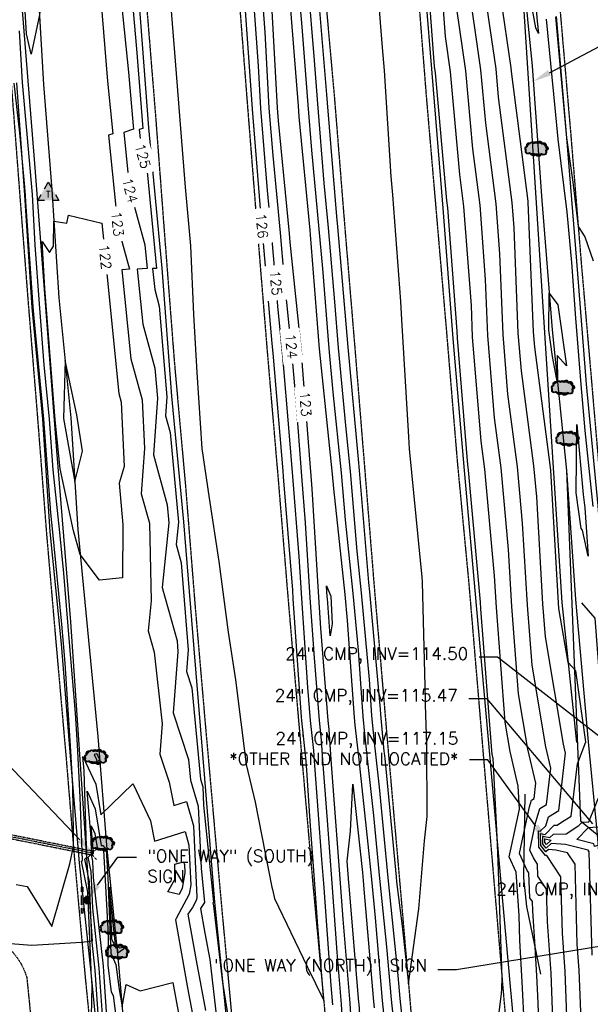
# Model space of a CAD drawing. Header units: feet. Extents: x 351431 to 355879, y 310968 to 329728.
# Tile 82 of 254: x 353378 to 353611, y 319016 to 319418. Entities that reach past the tile are written whole.
import ezdxf
from ezdxf.enums import TextEntityAlignment as Align

# ---------------------------------------------------------------- set-up
doc = ezdxf.new("R2010")
doc.units = ezdxf.units.FT
doc.header["$MEASUREMENT"] = 0
doc.linetypes.add('D10', pattern=[0.15, 0.1, -0.05])
doc.linetypes.add('D25', pattern=[0.375, 0.25, -0.125])
for name, color, linetype in [('ELIF', 153, 'LINKFENCE'), ('ELIG', 41, 'Continuous'), ('ELTCH-EG2', 253, 'Continuous'), ('ELTCN-EG2', 251, 'Continuous'), ('ELTT', 3, 'Continuous'), ('ELUDC', 153, 'D10'), ('ELUTU', 153, 'UT'), ('ELYSP', 1, 'D25'), ('ELYSS', 2, 'Continuous'), ('ESFS', 153, 'Continuous'), ('ESIO', 4, 'Continuous'), ('ESMask', 155, 'Continuous'), ('ESUD-CMP', 13, 'D10'), ('ESUT', 2, 'Continuous'), ('ETFS', 6, 'Continuous'), ('ETIF', 4, 'Continuous'), ('ETTC', 252, 'Continuous'), ('ETUD', 4, 'Continuous')]:
    doc.layers.add(name, color=color, linetype=linetype)
doc.styles.add('ANNO-TOPO', font='simplex.shx')
doc.styles.add('L60', font='simplex', dxfattribs={"height": 2.4})
doc.styles.add('L80', font='simplex', dxfattribs={"height": 4})
doc.styles.add('ROMANSM', font='romansm.shx')
doc.linetypes.add('LINKFENCE', pattern='A,0.25,-0.08,0.25,-0.08,["X",ROMANSM,S=0.08,R=0,X=-0.004,Y=-0.04],-0.12', length=0.78)
doc.linetypes.add('UT', pattern='A,0.25,-0.07,0.07,-0.07,0.07,-0.07,0.25,-0.08,["UT",ROMANSM,S=0.08,R=0,X=-0.04,Y=-0.04],-0.15', length=1.08)

# ---------------------------------------------------------------- blocks, each defined once
blk = doc.blocks.new('ESUTPED')
for points in [[(-0.0325, 0.0438), (0, 0.1), (0.0325, 0.0438)], [(-0.0325, -0.05), (-0.0866, -0.05), (-0.058, -0.0005)], [(0.058, -0.0005), (0.0866, -0.05), (0.0325, -0.05)]]:
    blk.add_lwpolyline(points)
at = {"layer": 'ESMask'}
blk.add_solid([(-0.0866, -0.05), (0, 0.1), (0.0866, -0.05)], dxfattribs=at)
at = {"style": 'L60'}
blk.add_text('T', height=0.0528, dxfattribs=at).set_placement((0, -0.0001), align=Align.MIDDLE)
blk = doc.blocks.new('ESIPUBSIGN')
at = {"layer": 'ESMask'}
h = blk.add_hatch(color=256, dxfattribs=at)
edge = h.paths.add_edge_path()
edge.add_arc((0, 0), 0.03, 90, 450)
for p, q in [((-0.03, 0.1047), (-0.0447, 0.1047)), ((-0.0447, 0.1047), (-0.0447, 0.066)), ((-0.03, 0.1047), (-0.03, 0.066)), ((-0.0447, 0.0381), (-0.0447, -0.0393)), ((-0.03, 0.0381), (-0.03, -0.0393)), ((-0.0447, -0.0672), (-0.0447, -0.1059)), ((-0.03, -0.0672), (-0.03, -0.1059)), ((-0.03, -0.1059), (-0.0447, -0.1059))]:
    blk.add_line(p, q)
for start, end in [(144.23142, 216.35632), (17.97024, 107.04945), (253.53828, 340.78828)]:
    blk.add_arc((0, 0), 0.03, start, end)
blk.add_solid([(-0.0447, -0.1059), (-0.03, -0.1059), (-0.0447, 0.1047), (-0.03, 0.1047)], dxfattribs=at)
blk = doc.blocks.new('ESIDTREE')
blk.add_lwpolyline([(-0.0825, 0.0208, -0.658219), (-0.0543, 0.049, -0.594626), (-0.0245, 0.0498, -0.704437), (0.0052, 0.0498, -0.885068), (0.0416, 0.0438, -0.916303), (0.0721, 0.0223, -1.027393), (0.0751, -0.0141, -0.880235), (0.0364, -0.0431, -0.569977), (-0.0089, -0.052, -0.370407), (-0.061, -0.0364, -0.824221), (-0.0922, -0.0097, -0.566054), (-0.0825, 0.0208, -0.480508)], format="xyb")
at = {"layer": 'ESMask', "const_width": 0.01}
blk.add_lwpolyline([(-0.0779, 0.0227, -0.792768), (-0.0511, 0.0413, -0.768721), (-0.0289, 0.0473, 0.639322), (-0.0198, 0.0481, -0.704437), (0.0005, 0.0481, 0.72706), (0.01, 0.0484, -0.885068), (0.0366, 0.044, 0.713475), (0.0454, 0.0406, -0.916303), (0.0678, 0.0248, 0.615666), (0.0727, 0.0173, -1.027393), (0.0748, -0.0091, 0.556873), (0.0707, -0.0166, -0.880235), (0.04, -0.0396, 0.556256), (0.0317, -0.0414, -0.62875), (-0.0075, -0.0457, -0.457201), (-0.0599, -0.0275, -1.148825), (-0.0854, -0.0089, -0.666281), (-0.0814, 0.0159, 0.45741)], format="xyb", close=True, dxfattribs=at)
at = {"layer": 'ESMask'}
for points in [[(-0.0825, 0.0208), (-0.0922, -0.0097), (0.0721, 0.0223), (0.0751, -0.0141)], [(-0.0825, 0.0208), (-0.0543, 0.049), (0.0721, 0.0223), (0.0416, 0.0438)], [(-0.079, 0.0326), (-0.0729, 0.0238), (-0.0638, 0.0466), (-0.0573, 0.0372)], [(-0.0187, 0.044), (-0.0158, 0.0532), (-0.0004, 0.0423), (-0.0009, 0.052)], [(0.0105, 0.0432), (0.0168, 0.0574), (0.0348, 0.0399), (0.0336, 0.0548)], [(0.0445, 0.0383), (0.0562, 0.0462), (0.0628, 0.0226), (0.0702, 0.0328)], [(0.0704, -0.0072), (0.085, -0.004), (0.0691, 0.0173), (0.0823, 0.0154)], [(-0.087, -0.0082), (-0.0836, -0.0336), (0.0749, -0.0108), (0.0649, -0.0431)], [(-0.0495, -0.0328), (-0.05, -0.0434), (0.0292, -0.0385), (0.018, -0.0545)]]:
    blk.add_solid(points, dxfattribs=at)

msp = doc.modelspace()

# ---------------------------------------------------------------- linework, layer by layer
at = {"layer": 'ELIF', "flags": 128}
for points in [[(353338.89, 320230.89), (353340.59, 320185.6), (353342.48, 320134.02), (353344.03, 320092.59), (353346.88, 320044.02), (353351.67, 319951.5), (353354.95, 319898.91), (353357.54, 319853.78), (353360.69, 319804.32), (353363.16, 319758.08), (353365.76, 319711.27), (353368.86, 319663.85), (353374.79, 319573.99), (353378.47, 319527.8), (353382.04, 319483.07), (353385.36, 319437.85), (353387.97, 319391.11), (353391.43, 319348.19), (353394.23, 319304.17), (353399.1, 319255.27), (353402.05, 319209.71), (353406.36, 319164.5), (353410.17, 319125.27), (353413.85, 319079.3), (353418.59, 319032.4), (353422.8, 318982.57), (353427.63, 318934.4), (353429.51, 318887.31), (353438.03, 318793.22), (353442.16, 318743.69), (353447.08, 318697.46), (353451.33, 318645.82), (353456.8, 318594.36), (353460.88, 318540.2), (353465.23, 318486.74), (353467.21, 318461.83), (353471.59, 318416.85)], [(353538.05, 320226.65), (353540.03, 320178.1), (353542.33, 320123.38), (353544.23, 320073.21), (353547.25, 320018.58), (353549.82, 319963.48), (353553.95, 319909.53), (353556.52, 319858.74), (353557.14, 319826.8), (353562.01, 319755.61), (353563.89, 319732.33), (353567.3, 319679.23), (353569.37, 319641.09), (353572.98, 319597.73), (353574.96, 319571.19), (353579.51, 319518.35), (353581.36, 319457.61), (353587.19, 319398.55), (353591.23, 319343.76), (353595.36, 319291.08), (353601.26, 319233.72), (353604.86, 319181.17), (353610.03, 319123.11), (353613.7, 319085.28), (353618.13, 319031.33), (353621.62, 318974.29), (353626.91, 318925.05), (353631.84, 318873.25), (353637.31, 318815.92), (353641.51, 318761.29), (353646.36, 318709.18), (353649.21, 318669.51), (353652.67, 318622.97), (353658.52, 318559.13), (353662.4, 318509.42), (353663.6, 318472.77), (353667.14, 318417.2), (353673.22, 318318.51), (353677, 318273.67), (353682.02, 318217.76), (353686.18, 318166.98), (353690.76, 318116.54), (353695.12, 318062.12), (353699.55, 318007.62), (353703.66, 317954.97), (353706.67, 317900.72), (353707.23, 317847.4), (353709.21, 317801.58), (353710.66, 317747.1), (353712.1, 317689.53), (353712.26, 317633.66), (353711.35, 317584.97), (353707.64, 317536.34)]]:
    msp.add_lwpolyline(points, dxfattribs=at)
at = {"layer": 'ELIG', "flags": 128}
msp.add_lwpolyline([(353590.78, 319028.31), (353585.05, 319056), (353583.84, 319067.7), (353584.42, 319101.79)], dxfattribs=at)
at = {"layer": 'ELTCH-EG2', "flags": 128}
for points, elevation in [([(353396.15, 319618.39), (353397.92, 319600.94), (353399.22, 319593.97), (353396.92, 319540.43), (353393.3, 319541.33), (353396.33, 319534.75), (353395.52, 319534.24), (353396.63, 319489.46), (353387.96, 319481.91), (353397.23, 319478.81), (353391.17, 319452.75), (353389.73, 319435.3), (353388.06, 319435.45), (353386.39, 319419.56), (353383.03, 319403.47), (353381.12, 319411.78), (353379.56, 319437.16), (353379.49, 319438.13), (353375.91, 319480.1)], 122), ([(353574.06, 319557.89), (353573.4, 319571.49), (353573.61, 319589.29), (353577.46, 319573.29), (353579.81, 319541.81), (353581.83, 319521.69), (353583.22, 319491.66), (353582.09, 319459.48), (353588.59, 319425.92), (353589.18, 319418.49), (353589.33, 319416.89), (353589.81, 319411.93), (353588.81, 319414.27), (353582.08, 319450.38), (353581.25, 319453.68), (353580.76, 319457.62), (353576.72, 319502.23), (353576.92, 319518.23), (353574.06, 319557.89)], 119), ([(353585.07, 318987.77), (353583.24, 319025.27), (353582.23, 319042.09), (353581.97, 319052.31), (353580.74, 319069.9), (353577.88, 319076.15), (353578.39, 319078.67), (353582.03, 319095.7), (353581.57, 319104.97), (353578.26, 319119.1), (353576.24, 319131.15), (353572.66, 319177.83), (353571.9, 319190.73), (353567.97, 319234.33), (353566.47, 319245.67), (353562.97, 319288.24), (353562.46, 319301.08), (353559.45, 319341.43), (353557.77, 319354.38), (353554.01, 319396.24), (353551.91, 319410.67), (353548.35, 319458.59)], 124), ([(353499.66, 319432.88), (353503.41, 319387.1), (353503.68, 319383.69), (353507.45, 319337.32), (353507.85, 319333.11), (353511.68, 319288.77), (353512.06, 319284.03), (353516.26, 319238.34), (353516.74, 319233.8), (353520.47, 319188.03), (353520.88, 319184.23), (353525.24, 319136.44), (353525.39, 319134.31), (353526.82, 319119.31), (353526.91, 319118.51), (353527.16, 319116.28), (353531.77, 319068.1), (353531.99, 319066.05), (353534.27, 319047.94), (353536.82, 319024.44), (353541.01, 319054.99), (353543.36, 319082.75), (353544.5, 319092.68), (353544.27, 319122), (353543.79, 319138.19), (353543.81, 319140.56), (353542.58, 319188.14), (353542.44, 319190.39), (353541.67, 319197.03), (353537.3, 319242.59), (353536.99, 319247.46), (353534.15, 319295.11), (353533.76, 319302.59), (353530.5, 319346.2), (353529.76, 319353.6), (353527.02, 319396.81), (353526.29, 319406.15), (353522.98, 319447.25)], 126), ([(353601.64, 319004.1), (353600.66, 319029.4), (353599.59, 319045.15), (353598.96, 319068.11), (353593.2, 319076.71), (353592.93, 319076.77), (353592.76, 319076.79), (353592.7, 319076.73), (353589.93, 319080.14), (353589.79, 319086.85), (353590.58, 319086.69), (353592.8, 319088.89), (353593.85, 319092.55), (353598.14, 319095.17), (353600.91, 319118.46), (353600.05, 319122.15), (353592.7, 319165.91), (353591.67, 319179.33), (353589.11, 319222.94), (353587.97, 319235.62), (353582.84, 319274.41), (353581.58, 319289.75), (353579.86, 319332.68), (353579.09, 319343.06), (353573.56, 319385.89), (353572.51, 319397.49), (353565.28, 319447.41)], 121), ([(353596.25, 318995.2), (353594.95, 319028.77), (353593.53, 319049.67), (353593.16, 319063.06), (353589.62, 319068.35), (353589.38, 319073.29), (353587.76, 319075.83), (353586.35, 319078.9), (353587.93, 319086.68), (353588.53, 319089.47), (353590.39, 319095.95), (353593.09, 319097.6), (353594.85, 319112.33), (353592.79, 319121.13), (353587.21, 319154.33), (353585.33, 319178.83), (353583.38, 319212.2), (353581.3, 319235.19), (353577.38, 319264.83), (353575.38, 319289.25), (353574.06, 319322.14), (353572.54, 319342.52), (353568.3, 319375.38), (353566.35, 319397.07), (353560.82, 319435.16)], 122), ([(353439.48, 319428.02), (353441.7, 319400.75), (353443.66, 319376.6), (353445.72, 319349.22), (353447.96, 319325.29), (353449.17, 319297.28), (353450.47, 319273.73), (353452.61, 319242.66), (353455.6, 319222.49), (353459.53, 319196.65), (353463.37, 319167.88), (353466.26, 319148.38), (353470.69, 319113.84), (353474.27, 319098.53), (353481.1, 319063.9), (353481.36, 319062.83), (353482.14, 319059.25), (353495.56, 319031.56), (353502.26, 319017.6), (353499.92, 319047.9), (353498.66, 319065.01), (353496.7, 319090.81), (353495.41, 319111.49), (353495.14, 319115.14), (353495.14, 319115.26), (353493.32, 319131.83), (353493.22, 319133.16), (353489.85, 319181.46), (353489.63, 319184.98), (353485.86, 319231.18), (353485.68, 319233.59), (353481.65, 319281.58), (353481.25, 319285.48), (353477.31, 319331.16), (353477.05, 319333.76), (353473.22, 319381.11), (353473.01, 319385.04), (353469.74, 319430.97)], 126), ([(353511.22, 318985.86), (353509.53, 319016.17), (353507.77, 319037.31), (353505.68, 319065.44), (353503.76, 319090.99), (353501.94, 319115.64), (353501.38, 319123.84), (353500.5, 319131.84), (353498.49, 319157.36), (353496.78, 319181.87), (353494.9, 319212.46), (353493.36, 319231.4), (353491, 319262.09), (353489.31, 319282.18), (353486.18, 319313.01), (353484.66, 319330.67), (353481.6, 319362.13), (353480.04, 319381.47), (353478.35, 319412.44), (353477.05, 319430.7)], 124), ([(353491.88, 319431.77), (353493.29, 319414.69), (353495.77, 319382.85), (353497.27, 319364.41), (353500.33, 319332.15), (353501.72, 319316.14), (353504.32, 319283.53), (353505.96, 319265.7), (353509.42, 319232.75), (353510.98, 319213.59), (353514.18, 319183.55), (353516.28, 319160.52), (353518.23, 319133.42), (353518.91, 319126.34), (353519.9, 319117.58), (353522.58, 319093.05), (353525.05, 319067.33), (353527.9, 319039.58), (353529.71, 319018.1), (353532.99, 318987.33)], 124), ([(353513.94, 319001.04), (353513.08, 319016.5), (353510.2, 319050.85), (353509.12, 319065.52), (353506.01, 319106.84), (353505.34, 319115.89), (353504.49, 319128.13), (353504.09, 319131.85), (353501.13, 319169.46), (353500.25, 319182.07), (353497.54, 319226.2), (353497.1, 319231.51), (353493.66, 319276.34), (353493.14, 319282.48), (353488.65, 319326.78), (353488.33, 319330.42), (353483.88, 319376.32), (353483.45, 319381.64), (353481.01, 319426.14)], 123), ([(353488.22, 319428.49), (353491.81, 319382.43), (353492.17, 319377.96), (353496.58, 319331.67), (353496.73, 319329.83), (353500.45, 319283.28), (353500.81, 319279.38), (353505.76, 319232.22), (353506.23, 319226.37), (353510.83, 319183.22), (353511.8, 319172.57), (353514.65, 319132.98), (353514.95, 319129.85), (353516.4, 319117.12), (353520.3, 319081.43), (353521.68, 319066.94), (353523.29, 319051.31), (353526.11, 319017.69), (353527.89, 319000.97)], 123), ([(353411.43, 319425.88), (353414.11, 319392.46), (353416.25, 319371.01), (353414.49, 319370.43), (353418.31, 319333.1), (353423.02, 319315.77), (353419.98, 319315.56), (353423.61, 319279.24), (353428.22, 319262.54), (353429.16, 319242.73), (353427.86, 319224.22), (353431.2, 319212.21), (353431.91, 319180.57), (353430.62, 319168.37), (353433.07, 319159.73), (353436.42, 319130.49), (353435.43, 319118.05), (353439.2, 319106.66), (353441.17, 319097.12), (353446.36, 319098.71), (353449.18, 319088.92), (353450.54, 319059.84), (353450.35, 319058.68), (353448.7, 319055.59), (353446.87, 319052.84), (353450.22, 319033.97), (353454.13, 319013.55)], 123), ([(353419.87, 319424.01), (353422.65, 319396.09), (353424.62, 319374.3), (353424.73, 319372.87), (353420.77, 319371.57), (353423.12, 319348.58), (353429.33, 319325.74), (353430.25, 319316.08), (353426.23, 319315.8), (353428.47, 319293.39), (353433.41, 319275.52), (353434.43, 319263.27), (353432.8, 319240.11), (353438.46, 319219.73), (353439.15, 319212.35), (353436.37, 319185.97), (353442.48, 319164.33), (353442.83, 319159.83), (353440.86, 319134.92), (353447.18, 319115.85), (353447.96, 319107.52), (353451.05, 319096.84), (353452.23, 319071.65), (353453.64, 319057.65), (353451.97, 319055.14), (353453.75, 319045.13), (353455.82, 319034.29), (353459.13, 319005.9)], 124), ([(353590.86, 318986.3), (353589.57, 319019.69), (353589.18, 319027.67), (353588.47, 319039.47), (353587.47, 319054.19), (353587.37, 319058.02), (353586.35, 319059.53), (353585.85, 319069.73), (353585.26, 319070.65), (353582.11, 319077.52), (353583.16, 319082.67), (353586.14, 319096.63), (353586.92, 319099.35), (353588.05, 319100.04), (353588.79, 319106.2), (353585.53, 319120.11), (353581.73, 319142.74), (353579, 319178.33), (353577.64, 319201.47), (353574.64, 319234.76), (353571.93, 319255.25), (353569.17, 319288.75), (353568.26, 319311.61), (353565.99, 319341.97), (353563.04, 319364.88), (353560.18, 319396.66), (353556.37, 319422.92)], 123), ([(353596.71, 319418.72), (353597, 319415.72), (353601.25, 319369.42), (353603.89, 319351.34), (353606.04, 319333.18), (353608.67, 319328.98), (353612.06, 319319.21)], 121), ([(353407.52, 319011.18), (353407.86, 319023.81), (353407.49, 319029.15), (353407.38, 319030.14), (353406.08, 319061.8), (353403.52, 319074.38), (353403.85, 319074.69), (353403.03, 319100.59), (353401.86, 319121.94), (353401.04, 319134.78), (353398.68, 319163.54), (353396.24, 319191.9), (353394.62, 319208.4), (353392.02, 319234.07), (353390.45, 319254.6), (353388.34, 319276.83), (353386.38, 319301.63), (353384.67, 319325.6), (353383.46, 319346.21), (353381.32, 319370.93), (353379.5, 319391.88), (353378.2, 319413.01)], 123), ([(353376.88, 319064.87), (353381.38, 319064.09), (353391.37, 319047.78), (353398.69, 319073.42), (353400.2, 319080.41), (353400.22, 319085.69), (353399.93, 319104.97), (353399.14, 319119.33), (353396.85, 319155.21), (353396.2, 319163.22), (353395.52, 319171.12), (353391.84, 319208.59), (353391.04, 319216.47), (353388.11, 319254.62), (353384.2, 319295.91), (353383.84, 319300.49), (353380.79, 319343.29), (353380.64, 319345.97), (353380.36, 319349.2), (353378.43, 319371.39), (353376.11, 319391.65)], 124), ([(353392.48, 319257.74), (353388.92, 319302.77), (353388.55, 319307.91), (353387.43, 319327.07), (353390.5, 319322.58), (353392.11, 319325.26), (353392.25, 319335.35), (353397.56, 319334.55), (353398.16, 319337.81), (353411.76, 319334.57), (353413.5, 319317.63), (353414.12, 319315.34), (353413.72, 319315.31), (353418.74, 319265.09), (353419.71, 319261.58), (353420.95, 319235.41), (353418.85, 319228.53), (353420.38, 319211.57), (353420.18, 319189.96), (353410.91, 319189.02), (353403.02, 319199.52), (353400.21, 319209.2), (353394.76, 319234.36), (353393, 319251.68), (353392.78, 319254.59), (353392.48, 319257.74)], 122), ([(353594.19, 319306.02), (353597.68, 319301.33), (353601.26, 319276.4), (353597.39, 319280.65), (353597.61, 319269.28), (353595.52, 319280.21), (353594.11, 319290.9), (353594.19, 319306.02)], 119), ([(353396.23, 319254.94), (353400.79, 319229.12), (353403.96, 319241.61), (353401.55, 319256.46), (353396.78, 319278.59), (353396.23, 319254.94)], 122), ([(353607.26, 319210.05), (353605.26, 319224.63), (353605.53, 319252.48), (353608.1, 319223.95), (353608.66, 319218.57), (353610.08, 319198.78), (353607.82, 319209.45), (353607.26, 319210.05)], 119), ([(353503.44, 319186.7), (353505.13, 319182.48), (353505.68, 319171.25), (353504.96, 319166.36), (353503.76, 319181.56), (353503.71, 319182.28), (353503.44, 319186.7)], 122), ([(353412, 318988.73), (353409.13, 319029.98), (353407.73, 319042.69), (353406.78, 319065.99), (353404.89, 319075.25), (353405.73, 319076.05), (353404.61, 319111.3), (353404.1, 319117.14), (353409.36, 319105.83), (353411.42, 319093.32), (353424.49, 319105.91), (353424.43, 319106.02), (353424.61, 319105.88), (353431.58, 319090.84), (353433.27, 319082.64), (353445.74, 319086.48), (353447.32, 319081.01), (353448.08, 319064.76), (353447.47, 319061.02), (353442.16, 319051.11), (353441.78, 319050.54), (353446.7, 319022.81), (353450.12, 319004.9)], 122), ([(353409.78, 319114.76), (353410.98, 319115.92), (353409.7, 319118.15), (353408.66, 319117.92), (353409.59, 319115.91), (353409.78, 319114.76)], 123), ([(353520.03, 318965.4), (353516.65, 319016.23), (353516.62, 319016.82), (353512.64, 319064.38), (353512.55, 319065.6), (353511.88, 319074.5), (353513.25, 319086.7), (353514.08, 319105.83), (353518.01, 319069.82), (353518.32, 319066.56), (353518.68, 319063.04), (353522.52, 319017.29), (353522.8, 319014.62)], 122), ([(353412.36, 319008.02), (353410.77, 319030.81), (353408.08, 319055.23), (353407.47, 319070.19), (353406.26, 319076.13), (353407.61, 319077.4), (353407.4, 319083.99), (353405.75, 319103.01), (353409.13, 319095.75), (353411.58, 319080.8), (353412.22, 319080.9), (353413.55, 319079.21), (353414.18, 319067.79), (353415.48, 319036.93), (353417.53, 319032.27), (353418.85, 319022.1), (353420.06, 319015.01), (353421.65, 319024.2), (353427.49, 319021.59), (353440.8, 319025.02), (353443.17, 319011.66)], 121), ([(353611.71, 319036.12), (353610.56, 319078.21), (353610.06, 319078.95), (353600.9, 319081.2), (353595, 319081.69), (353592.95, 319079.77), (353591.62, 319081.4), (353591.55, 319084.63), (353594.48, 319084.06), (353595.93, 319085.5), (353601.1, 319085.61), (353606.23, 319088.95), (353607.62, 319090.36), (353607.98, 319090.38), (353610.38, 319090.5), (353615.49, 319103.2)], 119), ([(353610.24, 319088.17), (353612.02, 319088.26), (353618, 319088.56), (353618.97, 319088.77), (353616.58, 319081.85), (353616.57, 319081.85), (353612.63, 319080.45), (353612.44, 319081.49), (353605.41, 319083.26), (353610.24, 319088.17)], 118), ([(353594.94, 319083.03), (353593.08, 319081.28), (353592.47, 319082.04), (353592.43, 319083.52), (353594.94, 319083.03)], 118), ([(353445.12, 319074.24), (353445.45, 319073.1), (353445.61, 319069.68), (353444.59, 319063.37), (353443.26, 319060.89), (353438.64, 319061.98), (353441.53, 319067), (353441.6, 319073.16), (353445.12, 319074.24)], 121), ([(353414.92, 319063.85), (353415.8, 319042.84), (353417.47, 319039.03), (353414.92, 319063.85)], 122), ([(353418.27, 319037.13), (353421.61, 319039.37), (353418.97, 319038.94), (353417.98, 319040.01), (353418.27, 319037.13)], 122)]:
    msp.add_lwpolyline(points, dxfattribs=dict(at, elevation=elevation))
at = {"layer": 'ELTCN-EG2', "flags": 128}
for points, elevation in [([(353569.51, 318977.93), (353574.73, 319020.5), (353574.92, 319022.33), (353575.09, 319026.94), (353573.36, 319074.27), (353572.96, 319084.4), (353571.41, 319116.35), (353571, 319118.08), (353570.75, 319119.56), (353566.32, 319177.33), (353566.17, 319179.99), (353561.3, 319233.9), (353561.01, 319236.09), (353556.77, 319287.74), (353556.65, 319290.55), (353552.9, 319340.88), (353552.51, 319343.87), (353547.84, 319395.83), (353547.46, 319398.43), (353542.97, 319458.82)], 125), ([(353505.99, 319015.85), (353505.33, 319023.78), (353502.25, 319065.36), (353501.51, 319075.14), (353498.54, 319115.39), (353498.26, 319119.55), (353496.91, 319131.83), (353495.85, 319145.26), (353493.31, 319181.66), (353492.26, 319198.72), (353489.61, 319231.29), (353488.34, 319247.84), (353485.48, 319281.88), (353483.72, 319299.25), (353480.98, 319330.91), (353479.33, 319347.94), (353476.63, 319381.29), (353475.68, 319398.74), (353473.4, 319430.83)], 125), ([(353495.77, 319432.33), (353498.35, 319400.9), (353499.72, 319383.27), (353502.36, 319350.87), (353504.09, 319332.63), (353506.7, 319302.46), (353508.19, 319283.78), (353511.11, 319252.02), (353513.08, 319233.27), (353515.73, 319200.81), (353517.53, 319183.89), (353520.76, 319148.48), (353521.81, 319133.87), (353522.86, 319122.82), (353523.41, 319118.05), (353524.87, 319104.67), (353528.41, 319067.71), (353532.52, 319027.85), (353533.3, 319018.51), (353538.08, 318973.68)], 125), ([(353607.03, 319013), (353606.37, 319030.03), (353605.65, 319040.64), (353604.76, 319073.16), (353601.63, 319077.83), (353596.91, 319078.99), (353593.88, 319079.24), (353592.83, 319078.25), (353590.78, 319080.77), (353590.67, 319085.74), (353592.53, 319085.38), (353596.29, 319089.1), (353597.39, 319089.13), (353599.18, 319090.3), (353603.18, 319092.73), (353605.74, 319114.19), (353609.19, 319123.07), (353605.07, 319152.02), (353601.88, 319155.48), (353598.19, 319177.5), (353598.01, 319179.83), (353594.85, 319233.68), (353594.63, 319236.05), (353588.3, 319283.99), (353587.78, 319290.26), (353585.66, 319343.21), (353585.63, 319343.61), (353578.82, 319396.39), (353578.68, 319397.91), (353574.49, 319426.87)], 120), ([(353424.16, 319425.74), (353425.98, 319405.63), (353428.54, 319373.2), (353427.05, 319372.71), (353427.94, 319364.06), (353430.27, 319355.47), (353434.02, 319316.15), (353432.49, 319316.05), (353433.34, 319307.54), (353435.22, 319300.76), (353438.29, 319263.75), (353437.74, 319256), (353439.64, 319249.18), (353443.07, 319212.63), (353442.11, 319203.57), (353444.21, 319196.14), (353446.99, 319160.57), (353446.3, 319151.8), (353448.52, 319145.08), (353452, 319107.93), (353452.91, 319104.75), (353453.26, 319097.26), (353457.26, 319057.73), (353457.07, 319057.44), (353457.27, 319056.29), (353457.51, 319055.04), (353461.02, 319024.98), (353463.62, 319008.89)], 125), ([(353593.02, 319417.81), (353596.52, 319381.55), (353597.69, 319368.79), (353601.38, 319339.03), (353603.29, 319318.55), (353604.88, 319295.85), (353607.07, 319268.78), (353608.75, 319250.07), (353611.98, 319219.04)], 120), ([(353415.77, 318982.42), (353412.71, 319027.31), (353412.41, 319031.63), (353408.43, 319067.78), (353408.16, 319074.39), (353407.63, 319077.01), (353408.37, 319077.71), (353407.4, 319088.88), (353408.89, 319085.68), (353409.98, 319079.07), (353412.03, 319079.4), (353412.45, 319078.87), (353414.35, 319044.39), (353414.22, 319031.92), (353415.55, 319021.17), (353416.37, 319019.61), (353419.53, 318995.4)], 120)]:
    msp.add_lwpolyline(points, dxfattribs=dict(at, elevation=elevation))
at = {"layer": 'ELTT', "flags": 128}
for points in [[(353547.25, 320018.58), (353549.82, 319963.48), (353549.6, 319910.83), (353552.49, 319858.95), (353547.6, 319811.94), (353562.01, 319755.61), (353563.89, 319732.33), (353551.49, 319710.82), (353567.3, 319679.23), (353599.34, 319179.94), (353605.28, 319122.88)], [(353601.26, 319233.72), (353606.96, 319090.91), (353613.7, 319085.28)], [(353607.33, 319179.83), (353612.81, 319173.46), (353617.03, 319118.25), (353619.26, 319089.43), (353623.58, 319044.38), (353627.19, 318999.83), (353630.43, 318949.2), (353634.26, 318899.48), (353638, 318849.33), (353642.08, 318801.86), (353646.57, 318753.52)]]:
    msp.add_lwpolyline(points, dxfattribs=at)
at = {"layer": 'ELUDC', "flags": 128}
msp.add_lwpolyline([(353408.04, 319077.71), (353365.06, 319086.33)], dxfattribs=at)
at = {"layer": 'ELUTU', "flags": 128}
for points in [[(353333.03, 320231.05), (353337.38, 320105.21), (353341.1, 320017.26), (353347.02, 319901.73), (353353.37, 319803.27), (353362, 319646.02), (353373.4, 319495.58), (353384.38, 319358.92), (353393.37, 319241.93), (353399.06, 319172.08), (353407.9, 319041.87)], [(353407.9, 319041.87), (353403.53, 319041.33), (353383.31, 319040.11), (353374.54, 319040.78), (353363.64, 319042.26), (353353.9, 319041.69), (353336.13, 319041.41), (353298.66, 319041.53), (353254.31, 319041.92), (353188.27, 319042.87), (353167.68, 319043), (353110.7, 319041.25), (353100.83, 319042.91), (353060.8, 319041.48), (353035.43, 319042.13), (352987.48, 319041.27), (352935.03, 319041.69), (352912.58, 319041.03), (352891.5, 319040.44), (352868.37, 319042.07), (352828.34, 319041.03), (352768.32, 319039.62), (352747.78, 319037.68), (352677.64, 319037.03), (352644.46, 319037.53), (352632.53, 319038.89), (352620.64, 319039.23), (352593.06, 319039.36), (352564.53, 319039.84)]]:
    msp.add_lwpolyline(points, dxfattribs=at)
at = {"layer": 'ELYSP', "flags": 128}
for points in [[(353325.25, 320230.5), (353327.28, 320185.02), (353329.27, 320137.97), (353331.49, 320090.69), (353333.18, 320043.16), (353335.49, 319996.85), (353337.91, 319950.62), (353341, 319897.27), (353343.65, 319851.36), (353346.5, 319803.24), (353349.17, 319756.94), (353351.25, 319710.48), (353355.01, 319661.66), (353357.95, 319616.56), (353361.11, 319571.16), (353364.41, 319526.89), (353367.83, 319482.4), (353371.26, 319437.71), (353374.84, 319391.5), (353378.34, 319345.78), (353381.92, 319299.99), (353385.63, 319254.39), (353389.18, 319208.52), (353393.13, 319162.92), (353397.1, 319117.99), (353400.78, 319073.47), (353404.82, 319029.07), (353409.48, 318981.66), (353413.57, 318935.55), (353417.57, 318887.31), (353421.2, 318839.55), (353425.39, 318792.44), (353429.85, 318744.33), (353434.33, 318695.1), (353438.97, 318644.4), (353443.52, 318592.07), (353447.46, 318538.6), (353452.68, 318485.7), (353454.37, 318459.34), (353458.67, 318415.19), (353462.25, 318366.98), (353466.08, 318322.23), (353469.82, 318275.04), (353473.15, 318231.65), (353477.12, 318183.6), (353480.62, 318137.49), (353484.36, 318089.92), (353487.53, 318045.51), (353490.16, 317998.1), (353492.31, 317950.32), (353493.91, 317901.53), (353496.3, 317855.96), (353497.44, 317811.01), (353499.02, 317755.83), (353499.76, 317709.25), (353499.83, 317660.98), (353499.58, 317615.85), (353499.55, 317559.66), (353499.47, 317550.14)], [(353419.97, 320230.49), (353422.19, 320179.88), (353424.5, 320129.05), (353426.92, 320079.71), (353429.71, 320028.31), (353432.23, 319979.89), (353434.8, 319928.62), (353437.54, 319879.64), (353440.38, 319830.09), (353443.44, 319779.85), (353446.38, 319730.26), (353449.7, 319680.31), (353452.8, 319630.71), (353456.41, 319580.31), (353459.86, 319530.66), (353463.51, 319480.58), (353467.37, 319430.78), (353471.27, 319381.02), (353475.22, 319331.11), (353479.29, 319281.29), (353483.61, 319230.95), (353487.72, 319181.28), (353491.99, 319131.73), (353493.47, 319114.97), (353497.85, 319064.83), (353502.47, 319015.35), (353506.66, 318965.52), (353511.05, 318915.96), (353515.44, 318865.23), (353519.53, 318816.52), (353523.85, 318765.66), (353528.33, 318715.56), (353532.53, 318666.62), (353536.45, 318619.34), (353540.91, 318567.05), (353545.19, 318517.12), (353549.33, 318467.12), (353553.29, 318417.9), (353557.45, 318367.73), (353561.46, 318319.15), (353565.79, 318264.65), (353569.66, 318212.81), (353573.16, 318163.17), (353577.07, 318113.28), (353580.48, 318064.77), (353583.75, 318013.32), (353586.53, 317964.4), (353589.24, 317913.84), (353591.55, 317864.39), (353593.28, 317814.26), (353594.71, 317764.05), (353595.48, 317714.52), (353595.88, 317665.34), (353595.61, 317614.57), (353595.11, 317565.02), (353594.54, 317514.86), (353593.73, 317464.66), (353592.47, 317415.42), (353591.06, 317366.01), (353589.46, 317315.48), (353587.46, 317264.63), (353585.3, 317215.87), (353582.77, 317166.1), (353579.82, 317116.2), (353576.6, 317064.78), (353573.17, 317016.57), (353571.39, 316992.63), (353567.24, 316939.29), (353563.41, 316891.32), (353559.08, 316841.37), (353554.82, 316791.72), (353551.19, 316741.28), (353548.88, 316711.62)], [(353454.98, 320231.17), (353457.46, 320179.48), (353459.6, 320131.2), (353462.02, 320081.93), (353464.7, 320031.64), (353467.36, 319981.73), (353470.04, 319931.77), (353472.74, 319881.98), (353475.48, 319831.88), (353478.09, 319782.45), (353481.08, 319732.51), (353484.3, 319682.65), (353487.46, 319633.09), (353490.98, 319583.01), (353494.56, 319532.97), (353498.36, 319483.27), (353502.37, 319433.27), (353506.75, 319384.05), (353510.79, 319333.51), (353514.9, 319284.24), (353518.97, 319234.18), (353522.99, 319184.4), (353527.24, 319134.65), (353528.6, 319118.74), (353533.03, 319068.19), (353537.29, 319018.97), (353541.52, 318968.66), (353545.9, 318919.14), (353550.16, 318869.41), (353554.5, 318819.59), (353558.65, 318769.85), (353562.82, 318719.76), (353566.98, 318670.57), (353571.43, 318619.61), (353575.91, 318569.57), (353580.27, 318520.11), (353584.57, 318469.01), (353588.88, 318420.66), (353593.34, 318368.6), (353597.44, 318321.17), (353602.53, 318266.14), (353606.95, 318214), (353610.84, 318165.65), (353614.18, 318115.27), (353617.48, 318065.6), (353620.38, 318014.8), (353623.35, 317965.63), (353625.85, 317913.96), (353627.97, 317865.26), (353629.54, 317813.92), (353630.41, 317765.22), (353630.66, 317713.54), (353630.84, 317664.99), (353630.56, 317613.46), (353630.55, 317564.85), (353630, 317514.46), (353629.06, 317464.33), (353627.82, 317413.79), (353626.18, 317364.26), (353624.41, 317313.57), (353622.48, 317264.09), (353619.63, 317212.57), (353616.94, 317164.02), (353613.82, 317114.25), (353610.58, 317063.91), (353607.4, 317013.54), (353605.72, 316988.68), (353602.19, 316938.36), (353598.23, 316887.81), (353594.76, 316838.4), (353590.67, 316787.16), (353586.84, 316738.76), (353584.18, 316708.47)], [(353550.59, 320228.69), (353552.73, 320181.56), (353555.1, 320128.42), (353557.57, 320080.42), (353560.13, 320029.3), (353562.63, 319976.66), (353565.17, 319924.78), (353567.54, 319875.46), (353570.53, 319818.84), (353573.75, 319767.97), (353576.41, 319723.22), (353579.78, 319674.29), (353582.99, 319626.37), (353586.63, 319574.23), (353590.54, 319524.09), (353594.6, 319470.85), (353598.84, 319418.8), (353603.08, 319369.56), (353607.17, 319319.18), (353611.54, 319268.93), (353615.8, 319219.32), (353619.46, 319174.59), (353624.13, 319119.39), (353630.59, 319045.79), (353634.54, 318999.23), (353638.74, 318950.66), (353643.08, 318900.57), (353647.53, 318851.06), (353651.4, 318803.54), (353655.39, 318754.69), (353659.82, 318705.06), (353664.24, 318654.24), (353668.84, 318599.52), (353673.22, 318549.47), (353677.25, 318502.82), (353679.32, 318477.55), (353683.63, 318427.3), (353687.46, 318383.12), (353691.77, 318331.95), (353695.96, 318282.64), (353699.99, 318234.21), (353703.48, 318186.8), (353706.63, 318137.72), (353710.13, 318083.91), (353713.31, 318031.4), (353716.29, 317978.08), (353718.95, 317928.53), (353720.86, 317876.08), (353722.72, 317827.15), (353724.18, 317775.54), (353725.03, 317730.55), (353725.4, 317677.15), (353725.83, 317624.49), (353725.64, 317570.85), (353725.14, 317520.11), (353724.3, 317471.03), (353723.1, 317421.11), (353721.69, 317368.11), (353720.23, 317316.97), (353719.08, 317266.15), (353718.29, 317239.83), (353717.74, 317223.45), (353715.58, 317178.68), (353713.21, 317133.13), (353710.14, 317088.18), (353706.61, 317040.65), (353702.66, 316995.47), (353700.11, 316972.43), (353697.63, 316969.83), (353692.84, 316972.56), (353691.89, 316981.43), (353690.3, 317008.03), (353688.41, 317059.29), (353687.08, 317109.92), (353686.1, 317160.49), (353686.08, 317210.45), (353686.25, 317261.96), (353686.2, 317311.87), (353685.87, 317362.48), (353685.59, 317413.02), (353685.55, 317463.52), (353685.53, 317513.75), (353685.52, 317564.84), (353685.08, 317615.26), (353684.49, 317665.67), (353683.35, 317716.09), (353681.92, 317766.41), (353680.44, 317816.78), (353678.41, 317867.23), (353675.52, 317917.56), (353671.9, 317967.31), (353669.03, 318018.16), (353664.73, 318068.77), (353658.21, 318118.82), (353653.04, 318169.31), (353647.64, 318219.12), (353642.36, 318269.12), (353637.06, 318325.02), (353632.11, 318374.34), (353627.14, 318424.33), (353623.15, 318474.22), (353617.92, 318523.91), (353613.47, 318573.63), (353608.95, 318623.5), (353606.74, 318673.52), (353601.26, 318722.93), (353596.71, 318772.94), (353592.45, 318822.53), (353588.09, 318872.34), (353583.94, 318922.49), (353579.91, 318972.04), (353575.51, 319021.96), (353571.31, 319071.79), (353567.11, 319121.61), (353562.91, 319171.59), (353561.53, 319187.86), (353556.85, 319237.19), (353552.72, 319287.01), (353548.45, 319336.8), (353544.17, 319386.54), (353540.25, 319436.34), (353536.48, 319485.97), (353532.43, 319535.5), (353528.82, 319585.26), (353524.93, 319635.14), (353521.47, 319684.88), (353518.46, 319734.54), (353515.72, 319784.76), (353512.88, 319834.48), (353510.17, 319883.98), (353507.49, 319933.9), (353504.78, 319984.16), (353502.17, 320033.47), (353499.6, 320083.23), (353498.06, 320115.16), (353499.04, 320120.06), (353498.73, 320133.37), (353498.21, 320182.61), (353499.05, 320232.73)], [(353378.64, 320228.17), (353380.99, 320177.68), (353383.06, 320148.88), (353383.94, 320144.7), (353385.61, 320140.46), (353386.09, 320128.16), (353388.57, 320078.03), (353391.47, 320028.01), (353394.12, 319978.45), (353399.52, 319877.95), (353402.64, 319827.79), (353405.49, 319777.76), (353408.45, 319728.06), (353411.82, 319677.73), (353415, 319627.95), (353418.36, 319578.01), (353422.11, 319527.92), (353425.76, 319477.73), (353429.65, 319427.95), (353433.71, 319377.95), (353437.49, 319327.75), (353441.39, 319277.45), (353445.85, 319227.94), (353449.87, 319177.64), (353454.19, 319127.59), (353460.05, 319061.85), (353464.66, 319012.05), (353468.88, 318962.53), (353473.33, 318912.88), (353477.42, 318862.86), (353481.67, 318812.82), (353485.84, 318763.37), (353490.46, 318713.15), (353494.19, 318662.85), (353499.43, 318613.71), (353503.99, 318564.23), (353507.36, 318513.93), (353511.16, 318464.16), (353515.35, 318413.93), (353519.26, 318364.59), (353522.77, 318314.64), (353527.27, 318264.83), (353531.55, 318209.22), (353535.3, 318159.58), (353538.85, 318110.5), (353542.63, 318061.1), (353545.44, 318010.9), (353548.35, 317962.15), (353550.97, 317912.71), (353553.34, 317862.42), (353554.95, 317813.47), (353556.11, 317763.52), (353556.96, 317713.94), (353554.27, 317664.48), (353552.98, 317614.47), (353549.96, 317564.69), (353547.59, 317515.72), (353544.8, 317465.91), (353541.17, 317416.48), (353536.92, 317367.11), (353533, 317317.27), (353528.26, 317268.15), (353523.78, 317219.03), (353517.73, 317169.49), (353509.26, 317120.41), (353499.11, 317071.62), (353491.02, 317035.86), (353487.7, 317026.13), (353485.62, 317023.45), (353481.35, 317022.59), (353478.27, 317025.14), (353480.93, 317071.61), (353483.88, 317118.16), (353486.75, 317167.75), (353489.19, 317213.76), (353491.32, 317263.15), (353492.87, 317310.09), (353494.46, 317357.6), (353496.36, 317406.01), (353497.73, 317454.88), (353498.85, 317501.61), (353499.41, 317550.09)]]:
    msp.add_lwpolyline(points, dxfattribs=at)
msp.add_lwpolyline([(353343.6, 319045.41), (353356.73, 319045.89, -0.326776), (353381.2, 319027.01), (353385.92, 318979.77), (353389.77, 318933.26), (353393.85, 318887.12), (353397.48, 318837.36), (353401.55, 318790.43), (353405.68, 318745.77), (353402.1, 318741.9), (353394.77, 318740.21), (353380.89, 318741.16), (353373.1, 318743.61), (353356.8, 318750.04)], format="xyb", dxfattribs=at)
at = {"layer": 'ELYSS', "flags": 128}
for points in [[(353600.71, 318763.92), (353596.64, 318815.19), (353591.56, 318872.28), (353587.03, 318924.66), (353583.04, 318973.4), (353578.44, 319023.32), (353573.82, 319074.82), (353569.98, 319117.94), (353564.67, 319177.2), (353559.7, 319233.79), (353555.03, 319287.6), (353550.93, 319340.72), (353546.48, 319395.73), (353541.36, 319458.89)], [(353426.84, 319425.65), (353430.84, 319373.4), (353436.32, 319316.2), (353440.23, 319264), (353445.11, 319212.78), (353449.25, 319160.98), (353453.7, 319108.1), (353457.73, 319057.74), (353462.87, 319006.59), (353467.35, 318956.4), (353472.21, 318901.26), (353476.51, 318850.85), (353480.76, 318800.2), (353485.05, 318748.36)], [(353597.04, 319418.8), (353601.25, 319369.42), (353605.32, 319319.1), (353609.22, 319268.87), (353614.08, 319219.34), (353617.6, 319174.52), (353621.55, 319119.13), (353628.25, 319045.34), (353632.27, 318998.98), (353635.61, 318950.48), (353641.07, 318900.48), (353645.48, 318850.89), (353649.71, 318803.63), (353653.83, 318754.58)], [(353377, 319391.76), (353380.21, 319345.94), (353383.27, 319300.23), (353387.64, 319254.62), (353390.6, 319208.67), (353395.24, 319163.09), (353398.72, 319118.93), (353402.62, 319073.8), (353407.35, 319029.08), (353411.88, 318982.21), (353415.53, 318935.61), (353419.18, 318887.45), (353428.21, 318792.62), (353431.62, 318744.73)]]:
    msp.add_lwpolyline(points, dxfattribs=at)
at = {"layer": 'ESUD-CMP', "flags": 128}
for points in [[(353364.91, 319085.59), (353407.89, 319076.98), (353408.19, 319078.45), (353365.21, 319087.07), (353364.91, 319085.59)], [(353409.63, 319075.15), (353407.91, 319076.98)], [(353410.4, 319079.59), (353408.17, 319078.45)]]:
    msp.add_lwpolyline(points, dxfattribs=at)
at = {"layer": 'ETFS', "linetype": 'ByBlock', "lineweight": -2}
for p, q in [((353418.37, 319076.1), (353425.87, 319076.1)), ((353556.35, 319030.19), (353548.85, 319030.19))]:
    msp.add_line(p, q, dxfattribs=at)
for points in [[(353409.98, 319064.64), (353418.37, 319076.1)], [(353617.13, 319040.12), (353556.35, 319030.19)]]:
    msp.add_lwpolyline(points, dxfattribs=at)
at = {"layer": 'ETFS'}
msp.add_solid([(353410.99, 319063.9), (353405.55, 319058.59), (353408.97, 319065.38)], dxfattribs=at)
at = {"layer": 'ETIF', "linetype": 'ByBlock', "lineweight": -2}
msp.add_lwpolyline([(353594.27, 319395.9), (353678.39, 319440.53)], dxfattribs=at)
at = {"layer": 'ETIF'}
msp.add_solid([(353594.85, 319394.79), (353587.64, 319392.38), (353593.68, 319397)], dxfattribs=at)
at = {"layer": 'ETUD', "linetype": 'ByBlock', "lineweight": -2}
for p, q in [((353573.15, 319157.65), (353565.65, 319157.65)), ((353568.88, 319140.6), (353561.38, 319140.6)), ((353569.15, 319115.72), (353561.65, 319115.72))]:
    msp.add_line(p, q, dxfattribs=at)
for points in [[(353402.87, 319083.14), (353270.65, 319221.95)], [(353656.26, 319092.81), (353573.15, 319157.65)], [(353612.05, 319089.7), (353568.88, 319140.6)], [(353588.78, 319088.65), (353569.15, 319115.72)]]:
    msp.add_lwpolyline(points, dxfattribs=at)
at = {"layer": 'ETUD'}
for points in [[(353589.79, 319089.38), (353593.18, 319082.57), (353587.77, 319087.91)], [(353403.77, 319084.01), (353408.04, 319077.71), (353401.96, 319082.28)]]:
    msp.add_solid(points, dxfattribs=at)

# ---------------------------------------------------------------- block references
at = {"layer": 'ESFS', "xscale": 50, "yscale": 50, "zscale": 50}
msp.add_blockref('ESIPUBSIGN', (353405.55, 319058.59), dxfattribs=at)
at = {"layer": 'ESIO', "xscale": 50, "yscale": 50, "zscale": 50}
for p in [(353589.2, 319364.88), (353599.95, 319267.47), (353601.8, 319246.68), (353409.61, 319116.93), (353412.31, 319081.59), (353416.05, 319047.43), (353418.24, 319037.49)]:
    msp.add_blockref('ESIDTREE', p, dxfattribs=at)
at = {"layer": 'ESUT', "xscale": 50, "yscale": 50, "zscale": 50}
msp.add_blockref('ESUTPED', (353389.98, 319346.36), dxfattribs=at)

# ---------------------------------------------------------------- texts
at = {"layer": 'ETFS', "insert": (353430.37, 319079.1), "char_height": 5, "width": 77.2978, "attachment_point": 1, "style": 'ANNO-TOPO'}
msp.add_mtext('"ONE WAY" (SOUTH)\\PSIGN', dxfattribs=at)
at = {"layer": 'ETFS', "insert": (353544.35, 319034.47), "char_height": 5, "attachment_point": 3, "style": 'ANNO-TOPO'}
msp.add_mtext('"ONE WAY (NORTH)" SIGN', dxfattribs=at)
at = {"layer": 'ETUD', "char_height": 5, "attachment_point": 3, "style": 'ANNO-TOPO'}
for s, insert in [('24" CMP, INV=114.50', (353561.15, 319161.57)), ('24" CMP, INV=115.47', (353556.88, 319144.53)), ('24" CMP, INV=117.15\\P*OTHER END NOT LOCATED*', (353557.15, 319127.01)), ('24" CMP, INV=114.09', (353647.19, 319065.58))]:
    msp.add_mtext(s, dxfattribs=dict(at, insert=insert))

# ---------------------------------------------------------------- next in the draw order: texts
at = {"layer": 'ETTC', "char_height": 4, "attachment_point": 5, "style": 'L80', "bg_fill": 3, "box_fill_scale": 1.5, "bg_fill_color": 256, "bg_fill_true_color": 13158600}
for s, insert, rotation, bg_fill_transparency in [('{125}', (353428.51, 319361.93, 125), 285.2049, 0), ('{124}', (353423.3, 319347.95, 124), 285.2049, 0), ('{123}', (353418.19, 319334.28, 123), 275.8459, 0), ('{126}', (353477.08, 319333.48, 126), 275.5436, 79416), ('{122}', (353413.17, 319320.83, 122), 275.8459, 0), ('{125}', (353482.77, 319310.24, 125), 274.9359, 4843540), ('{124}', (353489.09, 319284.42, 124), 275.7953, 9721968), ('{123}', (353494.85, 319260.86, 123), 274.3903, 9437205)]:
    msp.add_mtext(s, dxfattribs=dict(at, insert=insert, rotation=rotation, bg_fill_transparency=bg_fill_transparency))

doc.saveas('drawing.dxf')
